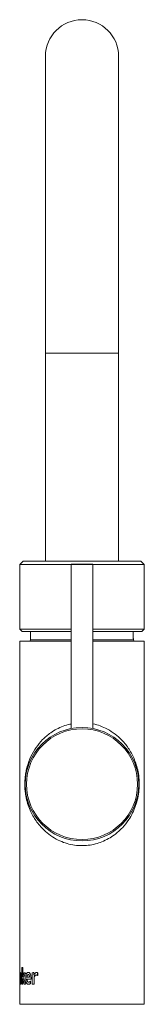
# Paper-space layout '_Right' of a CAD drawing. Header units: millimetres. Extents: x -23 to 23, y 0 to 365.
import ezdxf

# ---------------------------------------------------------------- set-up
doc = ezdxf.new("R2010")
doc.units = ezdxf.units.MM

psp = doc.layouts.new('_Right')

# ---------------------------------------------------------------- linework, layer by layer
at = {"color": 7, "linetype": 'Continuous', "lineweight": 15}
for p, q in [((-13.5, 351.08), (-13.5, 164.1)), ((13.5, 164.1), (13.5, 351.08)), ((-21.7, 164.1), (-23, 162.8)), ((21.7, 164.1), (-21.7, 164.1)), ((23, 162.8), (21.7, 164.1)), ((-23, 162.8), (-23, 138.9)), ((23, 162.8), (-23, 162.8)), ((-4, 162.8), (-4, 102.12)), ((-3.8, 163), (3.8, 163)), ((4, 102.12), (4, 162.8)), ((23, 138.9), (23, 162.8)), ((-23, 138.9), (-22.1, 138)), ((-4, 138.9), (-23, 138.9)), ((23, 138.9), (4, 138.9)), ((22.1, 138), (23, 138.9)), ((-4, 138), (-22.1, 138)), ((-19, 138), (-19, 135)), ((22.1, 138), (4, 138)), ((18.89, 137), (18.89, 138)), ((-23, 134.5), (-23, 0)), ((-4, 134.5), (-23, 134.5)), ((23, 134.5), (4, 134.5)), ((23, 0), (23, 134.5)), ((-22.79, 11.81), (-22.8, 11.81)), ((-22.79, 10.96), (-22.8, 10.96)), ((-21.88, 13.63), (-22.2, 13.63)), ((-22.2, 13.63), (-22.2, 7.5)), ((-21.89, 10.03), (-21.89, 13.63)), ((-21.88, 10.03), (-21.88, 13.63)), ((-20.93, 11.71), (-21.44, 11.71)), ((-18.4, 11.71), (-18.4, 7.5)), ((-17.76, 10.75), (-17.76, 11.8)), ((-17.76, 10.75), (-17.76, 11.8)), ((-17.76, 11.8), (-17.76, 11.8)), ((-16.39, 10.68), (-16.39, 11.7)), ((-16.38, 11.7), (-16.39, 11.7)), ((-16.38, 10.68), (-16.38, 11.7)), ((-22.79, 8.25), (-22.8, 8.25)), ((-22.79, 7.4), (-22.8, 7.4)), ((-21.88, 7.5), (-22.2, 7.5)), ((-21.88, 10.03), (-21.89, 10.03)), ((-21.88, 9.54), (-21.89, 9.54)), ((-21.89, 7.5), (-21.89, 9.54)), ((-21.87, 10.03), (-21.88, 10.03)), ((-21.88, 7.5), (-21.88, 9.54)), ((-21.87, 9.54), (-21.88, 9.54)), ((-21.53, 9.83), (-21.54, 9.83)), ((-20.85, 7.5), (-21.41, 7.5)), ((-19.41, 10.02), (-20.35, 10.02)), ((-18.82, 9.27), (-20.35, 9.27)), ((-19.01, 7.74), (-19.01, 8.63)), ((-19, 8.63), (-19.01, 8.63)), ((-19, 7.74), (-19.01, 7.74)), ((-19, 7.74), (-19, 8.63)), ((-17.72, 7.5), (-18.4, 7.5)), ((-17.72, 7.5), (-17.72, 9.05)), ((-17.72, 7.5), (-17.72, 9.05)), ((-17.72, 9.05), (-17.72, 9.05)), ((-16.93, 10.86), (-16.94, 10.86)), ((-16.38, 10.68), (-16.39, 10.68)), ((23, 0), (-23, 0))]:
    psp.add_line(p, q, dxfattribs=at)
at = {"color": 8, "linetype": 'Continuous', "lineweight": 15}
for p, q in [((-13.5, 241.08), (13.5, 241.08)), ((-19, 135), (-4, 135)), ((4, 135), (19, 135))]:
    psp.add_line(p, q, dxfattribs=at)
at = {"color": 7, "linetype": 'Continuous', "lineweight": 15}
for radius in [21, 20.5]:
    psp.add_circle((0, 81.5), radius, dxfattribs=at)
for centre, radius, start, end in [((0, 351.08), 13.5, 0, 180), ((-3.8, 162.8), 0.2, 90, 180), ((3.8, 162.8), 0.2, 0, 90), ((-19.5, 135), 0.5, 270, 360), ((19.5, 135), 0.5, 180, 270)]:
    psp.add_arc(centre, radius, start, end, dxfattribs=at)
for points, knots in [([(19, 135), (19, 135), (19, 135.01), (18.99, 135.06), (18.99, 135.1), (18.98, 135.2), (18.97, 135.26), (18.96, 135.41), (18.95, 135.49), (18.93, 135.77), (18.92, 135.99), (18.9, 136.47), (18.89, 136.74), (18.89, 137)], [0, 0, 0, 0, 0.125, 0.125, 0.25, 0.25, 0.375, 0.375, 0.5, 0.5, 0.75, 0.75, 1, 1, 1, 1]), ([(-23, 7.77), (-23, 7.84), (-23.01, 8), (-23.01, 8.34), (-23.01, 8.87), (-23.01, 9.6), (-23.01, 10.34), (-23.01, 10.86), (-23.01, 11.2), (-23, 11.36), (-23, 11.43)], [0, 0, 0, 0, 0.0899794, 0.1928253, 0.2957111, 0.500578, 0.7055888, 0.8096461, 0.9113797, 1, 1, 1, 1]), ([(-22.8, 11.81), (-22.81, 11.81), (-22.83, 11.8), (-22.86, 11.77), (-22.9, 11.68), (-22.94, 11.48), (-22.96, 11.21), (-22.98, 10.86), (-22.99, 10.47), (-22.99, 10.04), (-22.99, 9.6), (-22.99, 9.16), (-22.99, 8.73), (-22.98, 8.34), (-22.96, 8), (-22.94, 7.72), (-22.91, 7.56), (-22.88, 7.48), (-22.85, 7.44), (-22.83, 7.42), (-22.81, 7.41), (-22.8, 7.4)], [0, 0, 0, 0, 0.031346, 0.062572, 0.12489, 0.187508, 0.249968, 0.311748, 0.374971, 0.436162, 0.499978, 0.563964, 0.624923, 0.687418, 0.749889, 0.812378, 0.875002, 0.906241, 0.937385, 0.968632, 1, 1, 1, 1]), ([(-22.8, 8.25), (-22.85, 8.25), (-22.88, 8.4), (-22.89, 8.69), (-22.9, 8.69), (-22.9, 8.7), (-22.9, 8.7), (-22.9, 8.71), (-22.9, 8.72), (-22.9, 8.75), (-22.9, 8.76), (-22.9, 8.81), (-22.9, 8.85), (-22.91, 8.96), (-22.91, 9.04), (-22.91, 9.13), (-22.91, 9.14), (-22.91, 9.15), (-22.91, 9.15), (-22.91, 9.17), (-22.91, 9.17), (-22.91, 9.2), (-22.91, 9.22), (-22.91, 9.28), (-22.91, 9.32), (-22.92, 9.44), (-22.92, 9.52), (-22.92, 9.62), (-22.92, 9.63), (-22.92, 9.65), (-22.92, 9.66), (-22.92, 9.7), (-22.92, 9.72), (-22.92, 9.76), (-22.92, 9.78), (-22.92, 9.8), (-22.92, 9.81), (-22.92, 9.83), (-22.92, 9.84), (-22.92, 9.89), (-22.92, 9.93), (-22.92, 9.99), (-22.91, 10.01), (-22.91, 10.05), (-22.91, 10.07), (-22.91, 10.26), (-22.9, 10.4), (-22.89, 10.54), (-22.89, 10.55), (-22.89, 10.57), (-22.89, 10.57), (-22.89, 10.6), (-22.89, 10.61), (-22.88, 10.66), (-22.88, 10.69), (-22.87, 10.77), (-22.86, 10.82), (-22.85, 10.87), (-22.85, 10.89), (-22.84, 10.91), (-22.84, 10.92), (-22.82, 10.95), (-22.81, 10.96), (-22.8, 10.96)], [0, 0, 0, 0, 0.25, 0.25, 0.253906, 0.253906, 0.257812, 0.257812, 0.265625, 0.265625, 0.28125, 0.28125, 0.3125, 0.3125, 0.375, 0.375, 0.378906, 0.378906, 0.382812, 0.382812, 0.390625, 0.390625, 0.40625, 0.40625, 0.4375, 0.4375, 0.5, 0.5, 0.507812, 0.507812, 0.515625, 0.515625, 0.53125, 0.53125, 0.546875, 0.546875, 0.554688, 0.554688, 0.5625, 0.5625, 0.59375, 0.59375, 0.609375, 0.609375, 0.625, 0.625, 0.75, 0.75, 0.757812, 0.757812, 0.765625, 0.765625, 0.78125, 0.78125, 0.8125, 0.8125, 0.875, 0.875, 0.90625, 0.90625, 0.9375, 0.9375, 1, 1, 1, 1]), ([(-22.79, 8.25), (-22.79, 8.25), (-22.8, 8.26), (-22.82, 8.27), (-22.83, 8.3), (-22.84, 8.34), (-22.85, 8.38), (-22.86, 8.44), (-22.87, 8.51), (-22.88, 8.59), (-22.89, 8.71), (-22.9, 8.89), (-22.9, 9.12), (-22.91, 9.36), (-22.91, 9.61), (-22.91, 9.85), (-22.9, 10.17), (-22.89, 10.48), (-22.87, 10.72), (-22.85, 10.86), (-22.82, 10.95), (-22.8, 10.95), (-22.79, 10.96)], [0, 0, 0, 0, 0.030637, 0.059763, 0.087678, 0.11472, 0.141264, 0.167705, 0.19444, 0.221857, 0.250314, 0.30973, 0.375385, 0.435613, 0.500556, 0.563131, 0.625683, 0.750187, 0.813769, 0.87508, 0.935829, 1, 1, 1, 1]), ([(-22.8, 7.4), (-22.79, 7.41), (-22.77, 7.42), (-22.74, 7.44), (-22.7, 7.48), (-22.65, 7.56), (-22.59, 7.72), (-22.53, 7.99), (-22.47, 8.34), (-22.42, 8.73), (-22.4, 9.16), (-22.39, 9.6), (-22.4, 10.04), (-22.43, 10.47), (-22.47, 10.86), (-22.53, 11.21), (-22.59, 11.48), (-22.67, 11.68), (-22.72, 11.77), (-22.77, 11.8), (-22.79, 11.81), (-22.8, 11.81)], [0, 0, 0, 0, 0.031366, 0.062614, 0.093759, 0.124997, 0.18762, 0.25011, 0.312581, 0.375076, 0.435987, 0.50002, 0.563812, 0.625029, 0.688235, 0.750031, 0.812492, 0.875109, 0.937428, 0.968655, 1, 1, 1, 1]), ([(-22.8, 10.96), (-22.77, 10.96), (-22.75, 10.92), (-22.73, 10.85), (-22.72, 10.84), (-22.72, 10.82), (-22.72, 10.81), (-22.71, 10.77), (-22.7, 10.75), (-22.69, 10.67), (-22.68, 10.61), (-22.67, 10.53), (-22.67, 10.52), (-22.67, 10.5), (-22.67, 10.5), (-22.66, 10.47), (-22.66, 10.45), (-22.66, 10.4), (-22.65, 10.37), (-22.65, 10.29), (-22.65, 10.25), (-22.64, 10.19), (-22.64, 10.17), (-22.64, 10.13), (-22.64, 10.11), (-22.64, 10.05), (-22.63, 10.01), (-22.63, 9.95), (-22.63, 9.93), (-22.63, 9.9), (-22.63, 9.89), (-22.63, 9.87), (-22.63, 9.87), (-22.63, 9.78), (-22.63, 9.7), (-22.63, 9.59), (-22.63, 9.57), (-22.63, 9.52), (-22.63, 9.5), (-22.63, 9.44), (-22.63, 9.4), (-22.64, 9.28), (-22.64, 9.2), (-22.64, 9.12), (-22.64, 9.12), (-22.64, 9.11), (-22.64, 9.1), (-22.64, 9.08), (-22.64, 9.07), (-22.64, 9.04), (-22.65, 9.02), (-22.65, 8.96), (-22.65, 8.92), (-22.66, 8.81), (-22.67, 8.74), (-22.67, 8.67), (-22.67, 8.67), (-22.67, 8.66), (-22.67, 8.66), (-22.68, 8.64), (-22.68, 8.64), (-22.68, 8.61), (-22.68, 8.59), (-22.69, 8.55), (-22.69, 8.52), (-22.71, 8.44), (-22.72, 8.39), (-22.75, 8.29), (-22.77, 8.25), (-22.8, 8.25)], [0, 0, 0, 0, 0.125, 0.125, 0.140625, 0.140625, 0.15625, 0.15625, 0.1875, 0.1875, 0.25, 0.25, 0.257812, 0.257812, 0.265625, 0.265625, 0.28125, 0.28125, 0.3125, 0.3125, 0.34375, 0.34375, 0.359375, 0.359375, 0.375, 0.375, 0.40625, 0.40625, 0.421875, 0.421875, 0.429688, 0.429688, 0.4375, 0.4375, 0.5, 0.5, 0.515625, 0.515625, 0.53125, 0.53125, 0.5625, 0.5625, 0.625, 0.625, 0.628906, 0.628906, 0.632812, 0.632812, 0.640625, 0.640625, 0.65625, 0.65625, 0.6875, 0.6875, 0.75, 0.75, 0.753906, 0.753906, 0.757812, 0.757812, 0.765625, 0.765625, 0.78125, 0.78125, 0.8125, 0.8125, 0.875, 0.875, 1, 1, 1, 1]), ([(-22.79, 7.4), (-22.78, 7.4), (-22.78, 7.41), (-22.77, 7.41), (-22.77, 7.41), (-22.76, 7.41), (-22.76, 7.41), (-22.76, 7.42), (-22.76, 7.42), (-22.76, 7.42), (-22.76, 7.42), (-22.76, 7.42), (-22.76, 7.42), (-22.75, 7.42), (-22.75, 7.42), (-22.74, 7.43), (-22.74, 7.43), (-22.73, 7.43), (-22.73, 7.44), (-22.73, 7.44), (-22.73, 7.44), (-22.73, 7.44), (-22.73, 7.44), (-22.72, 7.45), (-22.71, 7.45), (-22.71, 7.46), (-22.7, 7.46), (-22.7, 7.47), (-22.69, 7.48), (-22.68, 7.5), (-22.67, 7.52), (-22.63, 7.59), (-22.61, 7.65), (-22.56, 7.81), (-22.54, 7.9), (-22.51, 8.06), (-22.5, 8.11), (-22.48, 8.2), (-22.48, 8.22), (-22.47, 8.28), (-22.46, 8.32), (-22.45, 8.41), (-22.44, 8.47), (-22.43, 8.57), (-22.43, 8.6), (-22.43, 8.65), (-22.42, 8.67), (-22.42, 8.71), (-22.42, 8.72), (-22.41, 8.87), (-22.4, 9.01), (-22.39, 9.22), (-22.39, 9.3), (-22.39, 9.45), (-22.39, 9.52), (-22.39, 9.75), (-22.39, 9.9), (-22.4, 10.12), (-22.4, 10.19), (-22.41, 10.29), (-22.41, 10.32), (-22.41, 10.38), (-22.41, 10.39), (-22.42, 10.42), (-22.42, 10.43), (-22.42, 10.44), (-22.42, 10.45), (-22.43, 10.6), (-22.44, 10.73), (-22.47, 10.92), (-22.48, 10.98), (-22.5, 11.09), (-22.51, 11.14), (-22.53, 11.25), (-22.54, 11.29), (-22.56, 11.38), (-22.57, 11.43), (-22.6, 11.51), (-22.61, 11.54), (-22.63, 11.59), (-22.63, 11.61), (-22.64, 11.64), (-22.65, 11.65), (-22.67, 11.69), (-22.68, 11.71), (-22.7, 11.74), (-22.7, 11.74), (-22.71, 11.76), (-22.71, 11.76), (-22.72, 11.76), (-22.72, 11.76), (-22.72, 11.77), (-22.72, 11.77), (-22.72, 11.77), (-22.72, 11.77), (-22.73, 11.78), (-22.74, 11.78), (-22.74, 11.79), (-22.75, 11.79), (-22.75, 11.79), (-22.75, 11.79), (-22.75, 11.79), (-22.75, 11.79), (-22.76, 11.79), (-22.76, 11.79), (-22.76, 11.79), (-22.76, 11.79), (-22.76, 11.8), (-22.78, 11.8), (-22.79, 11.81)], [0, 0, 0, 0, 0.015625, 0.015625, 0.023438, 0.023438, 0.027344, 0.027344, 0.029297, 0.029297, 0.030273, 0.030273, 0.03125, 0.03125, 0.046875, 0.046875, 0.054688, 0.054688, 0.058594, 0.058594, 0.060547, 0.060547, 0.0625, 0.0625, 0.078125, 0.078125, 0.085938, 0.085938, 0.09375, 0.09375, 0.125, 0.125, 0.1875, 0.1875, 0.25, 0.25, 0.28125, 0.28125, 0.296875, 0.296875, 0.3125, 0.3125, 0.34375, 0.34375, 0.359375, 0.359375, 0.367188, 0.367188, 0.375, 0.375, 0.4375, 0.4375, 0.46875, 0.46875, 0.5, 0.5, 0.5625, 0.5625, 0.59375, 0.59375, 0.609375, 0.609375, 0.617188, 0.617188, 0.621094, 0.621094, 0.625, 0.625, 0.6875, 0.6875, 0.71875, 0.71875, 0.75, 0.75, 0.78125, 0.78125, 0.8125, 0.8125, 0.84375, 0.84375, 0.859375, 0.859375, 0.875, 0.875, 0.90625, 0.90625, 0.921875, 0.921875, 0.929688, 0.929688, 0.933594, 0.933594, 0.935547, 0.935547, 0.9375, 0.9375, 0.953125, 0.953125, 0.960938, 0.960938, 0.964844, 0.964844, 0.966797, 0.966797, 0.967773, 0.967773, 0.96875, 0.96875, 1, 1, 1, 1]), ([(-18.83, 9.27), (-18.83, 9.39), (-18.84, 9.64), (-18.85, 10.02), (-18.89, 10.39), (-18.96, 10.76), (-19.06, 11.09), (-19.19, 11.38), (-19.36, 11.6), (-19.55, 11.73), (-19.75, 11.8), (-19.94, 11.82), (-20.13, 11.78), (-20.3, 11.67), (-20.45, 11.49), (-20.58, 11.24), (-20.68, 10.93), (-20.77, 10.47), (-20.82, 9.85), (-20.82, 9.09), (-20.73, 8.48), (-20.61, 8.06), (-20.48, 7.8), (-20.33, 7.61), (-20.11, 7.44), (-19.85, 7.39), (-19.59, 7.41), (-19.4, 7.47), (-19.23, 7.55), (-19.1, 7.65), (-19.04, 7.71), (-19.01, 7.74)], [0, 0, 0, 0, 0.031228, 0.06242, 0.094878, 0.124927, 0.157185, 0.187473, 0.217774, 0.250053, 0.28027, 0.312658, 0.345318, 0.375232, 0.406553, 0.437843, 0.4684, 0.5004, 0.562753, 0.625147, 0.687475, 0.71899, 0.750062, 0.780603, 0.812645, 0.875083, 0.90634, 0.93756, 0.968775, 0.984371, 1, 1, 1, 1]), ([(-20.35, 10.02), (-20.34, 10.15), (-20.33, 10.28), (-20.31, 10.4), (-20.31, 10.41), (-20.31, 10.42), (-20.31, 10.43), (-20.3, 10.45), (-20.3, 10.47), (-20.29, 10.51), (-20.28, 10.54), (-20.26, 10.62), (-20.24, 10.67), (-20.22, 10.73), (-20.21, 10.74), (-20.2, 10.76), (-20.2, 10.77), (-20.18, 10.81), (-20.17, 10.83), (-20.13, 10.88), (-20.1, 10.91), (-20.07, 10.94), (-20.07, 10.94), (-20.06, 10.95), (-20.06, 10.95), (-20.05, 10.96), (-20.04, 10.96), (-20.02, 10.97), (-20, 10.98), (-19.96, 11), (-19.92, 11.01), (-19.87, 11.01), (-19.86, 11.01), (-19.82, 11), (-19.81, 11), (-19.76, 10.99), (-19.73, 10.97), (-19.7, 10.95), (-19.69, 10.94), (-19.68, 10.94), (-19.68, 10.93), (-19.67, 10.92), (-19.66, 10.92), (-19.64, 10.89), (-19.63, 10.88), (-19.59, 10.82), (-19.56, 10.78), (-19.54, 10.72), (-19.54, 10.72), (-19.53, 10.7), (-19.53, 10.7), (-19.52, 10.68), (-19.52, 10.67), (-19.5, 10.63), (-19.5, 10.6), (-19.47, 10.52), (-19.46, 10.46), (-19.45, 10.39), (-19.45, 10.39), (-19.45, 10.38), (-19.45, 10.38), (-19.44, 10.36), (-19.44, 10.36), (-19.44, 10.34), (-19.44, 10.32), (-19.43, 10.28), (-19.43, 10.25), (-19.42, 10.15), (-19.42, 10.09), (-19.41, 10.02)], [0, 0, 0, 0, 0.125, 0.125, 0.132812, 0.132812, 0.140625, 0.140625, 0.15625, 0.15625, 0.1875, 0.1875, 0.25, 0.25, 0.265625, 0.265625, 0.28125, 0.28125, 0.3125, 0.3125, 0.375, 0.375, 0.382812, 0.382812, 0.390625, 0.390625, 0.40625, 0.40625, 0.4375, 0.4375, 0.5, 0.5, 0.53125, 0.53125, 0.5625, 0.5625, 0.625, 0.625, 0.632812, 0.632812, 0.640625, 0.640625, 0.65625, 0.65625, 0.6875, 0.6875, 0.75, 0.75, 0.757812, 0.757812, 0.765625, 0.765625, 0.78125, 0.78125, 0.8125, 0.8125, 0.875, 0.875, 0.878906, 0.878906, 0.882812, 0.882812, 0.890625, 0.890625, 0.90625, 0.90625, 0.9375, 0.9375, 1, 1, 1, 1]), ([(-20.34, 10.02), (-20.34, 10.06), (-20.33, 10.15), (-20.32, 10.27), (-20.3, 10.41), (-20.27, 10.57), (-20.22, 10.72), (-20.15, 10.85), (-20.07, 10.94), (-19.98, 11), (-19.91, 11), (-19.88, 11.01)], [0, 0, 0, 0, 0.087333, 0.170544, 0.250252, 0.378902, 0.50022, 0.625051, 0.750018, 0.870874, 1, 1, 1, 1]), ([(-18.82, 9.27), (-18.82, 9.35), (-18.83, 9.43), (-18.83, 9.55), (-18.83, 9.61), (-18.83, 9.73), (-18.84, 9.81), (-18.85, 9.96), (-18.85, 10.03), (-18.86, 10.17), (-18.87, 10.23), (-18.91, 10.55), (-18.96, 10.78), (-19.08, 11.17), (-19.16, 11.33), (-19.3, 11.52), (-19.35, 11.58), (-19.46, 11.67), (-19.51, 11.71), (-19.64, 11.77), (-19.7, 11.79), (-19.8, 11.81), (-19.83, 11.81), (-19.89, 11.81), (-19.91, 11.81), (-19.93, 11.81)], [0, 0, 0, 0, 0.0078125, 0.0078125, 0.015625, 0.015625, 0.03125, 0.03125, 0.046875, 0.046875, 0.0625, 0.0625, 0.125, 0.125, 0.1875, 0.1875, 0.21875, 0.21875, 0.25, 0.25, 0.28125, 0.28125, 0.296875, 0.296875, 0.307449, 0.307449, 0.307449, 0.307449]), ([(-16.39, 11.7), (-16.4, 11.7), (-16.42, 11.71), (-16.45, 11.72), (-16.51, 11.76), (-16.6, 11.79), (-16.71, 11.8), (-16.85, 11.8), (-17.02, 11.75), (-17.22, 11.63), (-17.37, 11.5), (-17.47, 11.37), (-17.55, 11.27), (-17.62, 11.16), (-17.68, 11.05), (-17.72, 10.94), (-17.75, 10.85), (-17.76, 10.78), (-17.76, 10.75)], [0, 0, 0, 0, 0.013248, 0.031277, 0.062555, 0.125054, 0.187588, 0.250135, 0.37494, 0.499907, 0.62492, 0.688186, 0.750003, 0.815292, 0.875055, 0.922754, 0.964037, 1, 1, 1, 1]), ([(-16.38, 11.7), (-16.39, 11.7), (-16.41, 11.71), (-16.45, 11.73), (-16.46, 11.73), (-16.47, 11.74), (-16.47, 11.74), (-16.48, 11.74), (-16.48, 11.74), (-16.48, 11.75), (-16.48, 11.75), (-16.5, 11.75), (-16.52, 11.76), (-16.55, 11.77), (-16.56, 11.77), (-16.57, 11.78), (-16.57, 11.78), (-16.58, 11.78), (-16.59, 11.78), (-16.61, 11.79), (-16.63, 11.79), (-16.65, 11.79), (-16.66, 11.79), (-16.68, 11.8), (-16.69, 11.8), (-16.72, 11.8), (-16.74, 11.8), (-16.77, 11.8), (-16.77, 11.8), (-16.79, 11.8), (-16.8, 11.8), (-16.81, 11.8), (-16.81, 11.8), (-16.81, 11.8)], [0, 0, 0, 0, 0.03125, 0.03125, 0.046875, 0.046875, 0.0546875, 0.0546875, 0.0585938, 0.0585938, 0.0625, 0.0625, 0.09375, 0.09375, 0.109375, 0.109375, 0.1171875, 0.1171875, 0.125, 0.125, 0.15625, 0.15625, 0.171875, 0.171875, 0.1875, 0.1875, 0.21875, 0.21875, 0.234375, 0.234375, 0.25, 0.25, 0.250024, 0.250024, 0.250024, 0.250024]), ([(-19.01, 8.63), (-19.04, 8.59), (-19.11, 8.53), (-19.25, 8.41), (-19.42, 8.29), (-19.63, 8.21), (-19.84, 8.19), (-20.04, 8.28), (-20.18, 8.47), (-20.27, 8.68), (-20.31, 8.86), (-20.34, 9.06), (-20.35, 9.2), (-20.35, 9.27)], [0, 0, 0, 0, 0.065524, 0.125256, 0.250431, 0.375552, 0.50061, 0.625406, 0.749866, 0.811688, 0.874903, 0.935538, 1, 1, 1, 1]), ([(-19.75, 8.23), (-19.78, 8.22), (-19.88, 8.19), (-20.03, 8.29), (-20.2, 8.51), (-20.31, 8.86), (-20.33, 9.13), (-20.34, 9.27)], [0, 0, 0, 0, 0.089492, 0.317445, 0.54481, 0.772106, 1, 1, 1, 1]), ([(-19.77, 7.4), (-19.65, 7.41), (-19.39, 7.43), (-19.13, 7.63), (-19, 7.74)], [0, 0, 0, 0, 0.495156, 1, 1, 1, 1]), ([(-17.72, 9.05), (-17.72, 9.11), (-17.72, 9.16), (-17.72, 9.24), (-17.72, 9.27), (-17.71, 9.3), (-17.71, 9.31), (-17.71, 9.33), (-17.71, 9.33), (-17.71, 9.34), (-17.71, 9.34), (-17.71, 9.35), (-17.71, 9.35), (-17.71, 9.41), (-17.71, 9.46), (-17.71, 9.54), (-17.7, 9.57), (-17.7, 9.6), (-17.7, 9.62), (-17.7, 9.63), (-17.7, 9.64), (-17.7, 9.65), (-17.7, 9.65), (-17.7, 9.66), (-17.7, 9.66), (-17.69, 9.78), (-17.67, 9.89), (-17.65, 10.04), (-17.64, 10.08), (-17.62, 10.15), (-17.62, 10.17), (-17.61, 10.2), (-17.6, 10.22), (-17.6, 10.23), (-17.6, 10.24), (-17.59, 10.24), (-17.59, 10.25), (-17.59, 10.25), (-17.59, 10.25), (-17.47, 10.65), (-17.25, 10.85), (-16.93, 10.86)], [0, 0, 0, 0, 0.0625, 0.0625, 0.09375, 0.09375, 0.109375, 0.109375, 0.117188, 0.117188, 0.121094, 0.121094, 0.125, 0.125, 0.1875, 0.1875, 0.21875, 0.21875, 0.234375, 0.234375, 0.242188, 0.242188, 0.246094, 0.246094, 0.25, 0.25, 0.375, 0.375, 0.4375, 0.4375, 0.46875, 0.46875, 0.484375, 0.484375, 0.492188, 0.492188, 0.496094, 0.496094, 0.5, 0.5, 1, 1, 1, 1]), ([(-17.72, 9.05), (-17.72, 9.15), (-17.72, 9.36), (-17.71, 9.67), (-17.67, 9.98), (-17.61, 10.25), (-17.52, 10.47), (-17.41, 10.64), (-17.27, 10.77), (-17.11, 10.84), (-17, 10.85), (-16.94, 10.86)], [0, 0, 0, 0, 0.125143, 0.250259, 0.383389, 0.500303, 0.601487, 0.696553, 0.791036, 0.890567, 1, 1, 1, 1]), ([(-16.94, 10.86), (-16.9, 10.86), (-16.84, 10.85), (-16.75, 10.84), (-16.65, 10.82), (-16.56, 10.79), (-16.47, 10.75), (-16.42, 10.7), (-16.39, 10.68)], [0, 0, 0, 0, 0.17404, 0.340471, 0.500061, 0.679682, 0.845653, 1, 1, 1, 1])]:
    psp.add_open_spline(points, degree=3, knots=knots, dxfattribs=at)
at = {"color": 8, "linetype": 'Continuous', "lineweight": 15}
for points, knots in [([(21.14, 81.5), (21.12, 80.75), (21.07, 78.96), (20.63, 76.27), (19.85, 73.49), (18.74, 70.84), (17.18, 68.09), (15.01, 65.31), (12.43, 62.99), (9.82, 61.29), (7.46, 60.15), (4.95, 59.32), (2.29, 58.82), (-0.55, 58.69), (-3.44, 58.98), (-6.24, 59.69), (-9, 60.83), (-11.69, 62.44), (-14.5, 64.78), (-17.1, 67.87), (-18.96, 71.22), (-20.13, 74.37), (-20.73, 76.82), (-21.05, 79.11), (-21.19, 81.53), (-21.06, 83.99), (-20.7, 86.27), (-20.09, 88.8), (-18.95, 91.83), (-17.06, 95.13), (-14.63, 98.09), (-12.03, 100.31), (-9.41, 101.94), (-7.03, 102.99), (-5.19, 103.63), (-4.17, 103.79), (-4, 103.81)], [0, 0, 0, 0, 0.020604, 0.049092, 0.078768, 0.109646, 0.140905, 0.18151, 0.223141, 0.249091, 0.27554, 0.299586, 0.324265, 0.350469, 0.377683, 0.404011, 0.43115, 0.46382, 0.497387, 0.544467, 0.592969, 0.621762, 0.651053, 0.66933, 0.688154, 0.717919, 0.736428, 0.755272, 0.796659, 0.839066, 0.878775, 0.919489, 0.945108, 0.971229, 0.99533, 1, 1, 1, 1]), ([(4, 103.84), (4.01, 103.84), (4.97, 103.71), (6.81, 103.07), (9.6, 101.87), (12.29, 100.12), (15.04, 97.65), (17.54, 94.47), (19.25, 91.13), (20.29, 88.07), (20.88, 85.4), (21.12, 83.13), (21.14, 81.8), (21.14, 81.5)], [0, 0, 0, 0, 0.000498, 0.087326, 0.1768, 0.286624, 0.399474, 0.551531, 0.707965, 0.793702, 0.880896, 0.97345, 1, 1, 1, 1])]:
    psp.add_open_spline(points, degree=3, knots=knots, dxfattribs=at)
at = {"color": 7, "linetype": 'Continuous', "lineweight": 15}
for points in [[(-21.44, 11.71), (-21.6, 11.15), (-21.75, 10.59), (-21.88, 10.03)], [(-21.54, 9.83), (-21.36, 10.46), (-21.16, 11.08), (-20.94, 11.71)], [(-21.53, 9.83), (-21.35, 10.46), (-21.15, 11.08), (-20.93, 11.71)], [(-17.76, 11.8), (-17.98, 11.77), (-18.2, 11.74), (-18.4, 11.71)], [(-21.88, 9.54), (-21.74, 8.86), (-21.58, 8.18), (-21.41, 7.5)], [(-20.86, 7.5), (-21.11, 8.28), (-21.33, 9.05), (-21.54, 9.83)], [(-20.85, 7.5), (-21.1, 8.28), (-21.33, 9.05), (-21.53, 9.83)]]:
    psp.add_open_spline(points, degree=3, dxfattribs=at)

doc.saveas('drawing.dxf')
